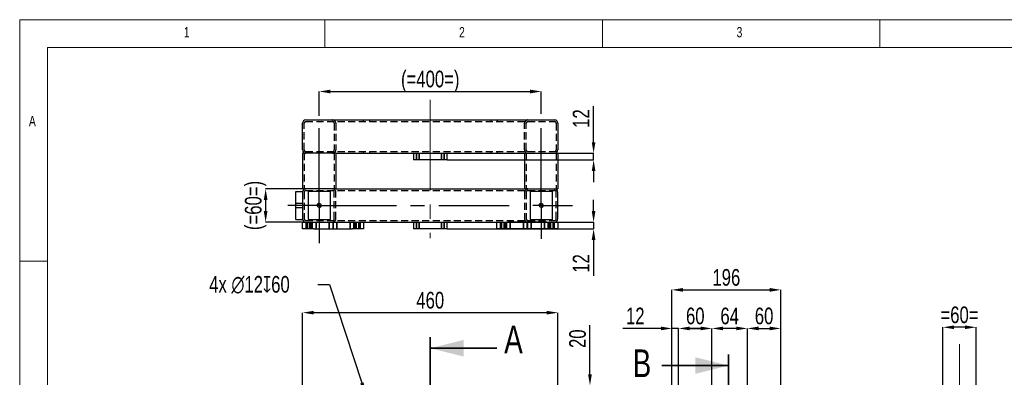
# Model space of a CAD drawing. Header units: millimetres. Extents: x 5 to 415, y 5 to 345.
# Tile 6 of 11: x 5 to 182, y 228 to 292. Entities that reach past the tile are written whole.
import ezdxf

# ---------------------------------------------------------------- set-up
doc = ezdxf.new("R2010")
doc.units = ezdxf.units.MM
doc.header["$PDSIZE"] = -1
doc.linetypes.add('CENTERX2', pattern=[20.32, 12.7, -2.54, 2.54, -2.54])
doc.linetypes.add('HIDDEN', pattern=[1.905, 1.27, -0.635])
for name, color, linetype in [('COTES', 1, 'Continuous'), ('NOTES', 6, 'Continuous'), ('TRAIT-FINS', 9, 'Continuous'), ('TRAIT-MIXTES', 3, 'CENTERX2'), ('TRAIT-TIRET', 2, 'HIDDEN')]:
    doc.layers.add(name, color=color, linetype=linetype)
doc.layers.add('TRAIT-FORT', color=4, linetype='Continuous', lineweight=25)
doc.styles.add('SLDTEXTSTYLE0', font='TXT', dxfattribs={"width": 0.75})
doc.dimstyles.new('SLDDIMSTYLE0', dxfattribs={"dimtxt": 3, "dimasz": 2, "dimexe": 0, "dimexo": 0.0625, "dimgap": 0.75, "dimtad": 1, "dimdec": 0, "dimlfac": 10, "dimrnd": 1e-09, "dimzin": 12, "dimdsep": 46, "dimtxsty": 'SLDTEXTSTYLE0', "dimsah": 1, "dimcen": 0.09, "dimadec": 0, "dimazin": 3, "dimtfac": 1, "dimtdec": 0, "dimtofl": 0, "dimtmove": 0, "dimatfit": 3, "dimfxl": 1, "dimfrac": 2, "dimtolj": 1, "dimtzin": 12, "dimarcsym": 0})
doc.dimstyles.new('SLDDIMSTYLE1', dxfattribs={"dimtxt": 3, "dimasz": 2, "dimexe": 0, "dimexo": 0.0625, "dimgap": 0.75, "dimtad": 1, "dimdec": 0, "dimlfac": 10, "dimrnd": 1e-09, "dimzin": 12, "dimdsep": 46, "dimtxsty": 'SLDTEXTSTYLE0', "dimsah": 1, "dimcen": 0.09, "dimadec": 0, "dimazin": 3, "dimtfac": 1, "dimtdec": 0, "dimtmove": 0, "dimatfit": 0, "dimfxl": 1, "dimfrac": 2, "dimtolj": 1, "dimtzin": 12, "dimarcsym": 0})
doc.dimstyles.new('SLDDIMSTYLE2', dxfattribs={"dimtxt": 3, "dimasz": 2, "dimexe": 0, "dimexo": 0.0625, "dimgap": 0.75, "dimtad": 0, "dimtih": 1, "dimtoh": 1, "dimdec": 0, "dimlfac": 10, "dimrnd": 1e-09, "dimzin": 12, "dimdsep": 46, "dimtxsty": 'SLDTEXTSTYLE0', "dimblk1": 'NONE', "dimsah": 1, "dimcen": 0, "dimadec": 0, "dimazin": 3, "dimtfac": 1, "dimtdec": 0, "dimtmove": 0, "dimatfit": 3, "dimldrblk": 'NONE', "dimfxl": 1, "dimfrac": 2, "dimtolj": 1, "dimtzin": 12, "dimarcsym": 0})

# ---------------------------------------------------------------- blocks, each defined once
blk = doc.blocks.new('_D_1')
at = {"layer": 'COTES', "color": 0, "lineweight": -2, "transparency": 16777216}
for p, q in [((107.75, 228.11), (107.75, 236.98)), ((102.03, 226.11), (107.75, 226.11)), ((107.75, 224.11), (107.75, 226.11)), ((92.33, 224.11), (107.75, 224.11)), ((107.75, 222.11), (107.75, 220.11))]:
    blk.add_line(p, q, dxfattribs=at)
at = {"layer": 'COTES', "color": 0, "transparency": 16777216}
for points in [[(107.42, 228.11), (108.08, 228.11), (107.75, 226.11)], [(107.42, 222.11), (108.08, 222.11), (107.75, 224.11)]]:
    blk.add_solid(points, dxfattribs=at)
at = {"layer": 'Defpoints', "color": 0, "transparency": 16777216}
for p in [(101.97, 226.11), (107.75, 226.11), (92.27, 224.11)]:
    blk.add_point(p, dxfattribs=at)
at = {"layer": 'COTES', "color": 0, "transparency": 16777216, "insert": (104, 234.54), "char_height": 3, "attachment_point": 2, "rotation": 90, "style": 'SLDTEXTSTYLE0'}
blk.add_mtext('\\A1;20', dxfattribs=at)
blk = doc.blocks.new('_D_6')
at = {"layer": 'COTES', "color": 0, "lineweight": -2, "transparency": 16777216}
for p, q in [((55.97, 226.17), (55.97, 239.23)), ((99.97, 239.23), (57.97, 239.23)), ((101.97, 226.17), (101.97, 239.23))]:
    blk.add_line(p, q, dxfattribs=at)
at = {"layer": 'COTES', "color": 0, "transparency": 16777216}
for points in [[(57.97, 239.56), (57.97, 238.9), (55.97, 239.23)], [(99.97, 239.56), (99.97, 238.9), (101.97, 239.23)]]:
    blk.add_solid(points, dxfattribs=at)
at = {"layer": 'Defpoints', "color": 0, "transparency": 16777216}
for p in [(55.97, 239.23), (55.97, 226.11), (101.97, 226.11)]:
    blk.add_point(p, dxfattribs=at)
at = {"layer": 'COTES', "color": 0, "transparency": 16777216, "insert": (78.97, 242.98), "char_height": 3, "attachment_point": 2, "style": 'SLDTEXTSTYLE0'}
blk.add_mtext('\\A1;460', dxfattribs=at)
blk = doc.blocks.new('_D_8')
at = {"layer": 'COTES', "color": 0, "lineweight": -2, "transparency": 16777216}
for p, q in [((58.71, 244.3), (60.79, 244.3)), ((60.79, 244.3), (66.65, 226.58)), ((67.66, 223.54), (67.28, 224.68))]:
    blk.add_line(p, q, dxfattribs=at)
at = {"layer": 'COTES', "color": 0, "transparency": 16777216}
blk.add_solid([(66.97, 226.68), (66.34, 226.47), (67.28, 224.68)], dxfattribs=at)
at = {"layer": 'Defpoints', "color": 0, "transparency": 16777216}
for p in [(67.28, 224.68), (67.66, 223.54)]:
    blk.add_point(p, dxfattribs=at)
at = {"layer": 'COTES', "color": 0, "transparency": 16777216, "insert": (39.14, 245.84), "char_height": 3, "attachment_point": 1, "style": 'SLDTEXTSTYLE0'}
blk.add_mtext('\\A1;4x ∅12{\\fGDT;x}60', dxfattribs=at)
blk = doc.blocks.new('_None')
blk = doc.blocks.new('_D_9')
at = {"layer": 'COTES', "color": 0, "lineweight": -2, "transparency": 16777216}
for p, q in [((122.52, 224.17), (122.52, 243.34)), ((124.52, 243.34), (140.12, 243.34)), ((142.12, 225.57), (142.12, 243.34))]:
    blk.add_line(p, q, dxfattribs=at)
at = {"layer": 'COTES', "color": 0, "transparency": 16777216}
for points in [[(124.52, 243.67), (124.52, 243), (122.52, 243.34)], [(140.12, 243.67), (140.12, 243), (142.12, 243.34)]]:
    blk.add_solid(points, dxfattribs=at)
at = {"layer": 'Defpoints', "color": 0, "transparency": 16777216}
for p in [(142.12, 243.34), (142.12, 225.51), (122.52, 224.11)]:
    blk.add_point(p, dxfattribs=at)
at = {"layer": 'COTES', "color": 0, "transparency": 16777216, "insert": (132.32, 247.09), "char_height": 3, "attachment_point": 2, "style": 'SLDTEXTSTYLE0'}
blk.add_mtext('\\A1;196', dxfattribs=at)
blk = doc.blocks.new('_D_10')
at = {"layer": 'COTES', "color": 0, "lineweight": -2, "transparency": 16777216}
for p, q in [((136.12, 226.17), (136.12, 236.39)), ((138.12, 236.39), (140.12, 236.39)), ((142.12, 225.57), (142.12, 236.39))]:
    blk.add_line(p, q, dxfattribs=at)
at = {"layer": 'COTES', "color": 0, "transparency": 16777216}
for points in [[(138.12, 236.72), (138.12, 236.06), (136.12, 236.39)], [(140.12, 236.72), (140.12, 236.06), (142.12, 236.39)]]:
    blk.add_solid(points, dxfattribs=at)
at = {"layer": 'Defpoints', "color": 0, "transparency": 16777216}
for p in [(142.12, 236.39), (136.12, 226.11), (142.12, 225.51)]:
    blk.add_point(p, dxfattribs=at)
at = {"layer": 'COTES', "color": 0, "transparency": 16777216, "insert": (139.12, 240.14), "char_height": 3, "attachment_point": 2, "style": 'SLDTEXTSTYLE0'}
blk.add_mtext('\\A1;60', dxfattribs=at)
blk = doc.blocks.new('_D_11')
at = {"layer": 'COTES', "color": 0, "lineweight": -2, "transparency": 16777216}
for p, q in [((129.72, 226.17), (129.72, 236.39)), ((134.12, 236.39), (131.72, 236.39)), ((136.12, 226.17), (136.12, 236.39))]:
    blk.add_line(p, q, dxfattribs=at)
at = {"layer": 'COTES', "color": 0, "transparency": 16777216}
for points in [[(131.72, 236.72), (131.72, 236.06), (129.72, 236.39)], [(134.12, 236.72), (134.12, 236.06), (136.12, 236.39)]]:
    blk.add_solid(points, dxfattribs=at)
at = {"layer": 'Defpoints', "color": 0, "transparency": 16777216}
for p in [(129.72, 236.39), (129.72, 226.11), (136.12, 226.11)]:
    blk.add_point(p, dxfattribs=at)
at = {"layer": 'COTES', "color": 0, "transparency": 16777216, "insert": (132.92, 240.14), "char_height": 3, "attachment_point": 2, "style": 'SLDTEXTSTYLE0'}
blk.add_mtext('\\A1;64', dxfattribs=at)
blk = doc.blocks.new('_D_12')
at = {"layer": 'COTES', "color": 0, "lineweight": -2, "transparency": 16777216}
for p, q in [((123.72, 226.17), (123.72, 236.39)), ((127.72, 236.39), (125.72, 236.39)), ((129.72, 226.17), (129.72, 236.39))]:
    blk.add_line(p, q, dxfattribs=at)
at = {"layer": 'COTES', "color": 0, "transparency": 16777216}
for points in [[(125.72, 236.72), (125.72, 236.06), (123.72, 236.39)], [(127.72, 236.72), (127.72, 236.06), (129.72, 236.39)]]:
    blk.add_solid(points, dxfattribs=at)
at = {"layer": 'Defpoints', "color": 0, "transparency": 16777216}
for p in [(123.72, 236.39), (123.72, 226.11), (129.72, 226.11)]:
    blk.add_point(p, dxfattribs=at)
at = {"layer": 'COTES', "color": 0, "transparency": 16777216, "insert": (126.72, 240.14), "char_height": 3, "attachment_point": 2, "style": 'SLDTEXTSTYLE0'}
blk.add_mtext('\\A1;60', dxfattribs=at)
blk = doc.blocks.new('_D_13')
at = {"layer": 'COTES', "color": 0, "lineweight": -2, "transparency": 16777216}
for p, q in [((120.52, 236.39), (113.66, 236.39)), ((122.52, 226.17), (122.52, 236.39)), ((123.72, 236.39), (122.52, 236.39)), ((123.72, 226.17), (123.72, 236.39)), ((125.72, 236.39), (127.72, 236.39))]:
    blk.add_line(p, q, dxfattribs=at)
at = {"layer": 'COTES', "color": 0, "transparency": 16777216}
for points in [[(120.52, 236.72), (120.52, 236.06), (122.52, 236.39)], [(125.72, 236.72), (125.72, 236.06), (123.72, 236.39)]]:
    blk.add_solid(points, dxfattribs=at)
at = {"layer": 'Defpoints', "color": 0, "transparency": 16777216}
for p in [(123.72, 236.39), (122.52, 226.11), (123.72, 226.11)]:
    blk.add_point(p, dxfattribs=at)
at = {"layer": 'COTES', "color": 0, "transparency": 16777216, "insert": (115.91, 240.14), "char_height": 3, "attachment_point": 2, "style": 'SLDTEXTSTYLE0'}
blk.add_mtext('\\A1;12', dxfattribs=at)
blk = doc.blocks.new('_D_20')
at = {"layer": 'COTES', "color": 0, "lineweight": -2, "transparency": 16777216}
for p, q in [((58.97, 274.66), (58.97, 279.07)), ((60.97, 279.07), (96.97, 279.07)), ((98.97, 275.04), (98.97, 279.07))]:
    blk.add_line(p, q, dxfattribs=at)
at = {"layer": 'COTES', "color": 0, "transparency": 16777216}
for points in [[(60.97, 279.4), (60.97, 278.73), (58.97, 279.07)], [(96.97, 279.4), (96.97, 278.73), (98.97, 279.07)]]:
    blk.add_solid(points, dxfattribs=at)
at = {"layer": 'Defpoints', "color": 0, "transparency": 16777216}
for p in [(98.97, 279.07), (98.97, 274.98), (58.97, 274.6)]:
    blk.add_point(p, dxfattribs=at)
at = {"layer": 'COTES', "color": 0, "transparency": 16777216, "insert": (78.97, 282.82), "char_height": 3, "attachment_point": 2, "style": 'SLDTEXTSTYLE0'}
blk.add_mtext('\\A1;(=400=)', dxfattribs=at)
blk = doc.blocks.new('_D_21')
at = {"layer": 'COTES', "color": 0, "lineweight": -2, "transparency": 16777216}
for p, q in [((55.91, 261.54), (49.31, 261.54)), ((49.31, 259.54), (49.31, 257.54)), ((55.91, 255.54), (49.31, 255.54))]:
    blk.add_line(p, q, dxfattribs=at)
at = {"layer": 'COTES', "color": 0, "transparency": 16777216}
for points in [[(48.98, 259.54), (49.65, 259.54), (49.31, 261.54)], [(48.98, 257.54), (49.65, 257.54), (49.31, 255.54)]]:
    blk.add_solid(points, dxfattribs=at)
at = {"layer": 'Defpoints', "color": 0, "transparency": 16777216}
for p in [(55.97, 261.54), (49.31, 255.54), (55.97, 255.54)]:
    blk.add_point(p, dxfattribs=at)
at = {"layer": 'COTES', "color": 0, "transparency": 16777216, "insert": (45.56, 258.54), "char_height": 3, "attachment_point": 2, "rotation": 90, "style": 'SLDTEXTSTYLE0'}
blk.add_mtext('\\A1;(=60=)', dxfattribs=at)
blk = doc.blocks.new('_D_22')
at = {"layer": 'COTES', "color": 0, "lineweight": -2, "transparency": 16777216}
for p, q in [((108.4, 269.94), (108.4, 276.44)), ((82.03, 267.94), (108.4, 267.94)), ((108.4, 266.74), (108.4, 267.94)), ((82.03, 266.74), (108.4, 266.74)), ((108.4, 264.74), (108.4, 262.74))]:
    blk.add_line(p, q, dxfattribs=at)
at = {"layer": 'COTES', "color": 0, "transparency": 16777216}
for points in [[(108.07, 269.94), (108.73, 269.94), (108.4, 267.94)], [(108.07, 264.74), (108.73, 264.74), (108.4, 266.74)]]:
    blk.add_solid(points, dxfattribs=at)
at = {"layer": 'Defpoints', "color": 0, "transparency": 16777216}
for p in [(81.97, 267.94), (81.97, 266.74), (108.4, 266.74)]:
    blk.add_point(p, dxfattribs=at)
at = {"layer": 'COTES', "color": 0, "transparency": 16777216, "insert": (104.65, 274.19), "char_height": 3, "attachment_point": 2, "rotation": 90, "style": 'SLDTEXTSTYLE0'}
blk.add_mtext('\\A1;12', dxfattribs=at)
blk = doc.blocks.new('_D_23')
at = {"layer": 'COTES', "color": 0, "lineweight": -2, "transparency": 16777216}
for p, q in [((108.4, 257.54), (108.4, 259.54)), ((82.03, 255.54), (108.4, 255.54)), ((108.4, 255.54), (108.4, 254.34)), ((82.03, 254.34), (108.4, 254.34)), ((108.4, 252.34), (108.4, 245.84))]:
    blk.add_line(p, q, dxfattribs=at)
at = {"layer": 'COTES', "color": 0, "transparency": 16777216}
for points in [[(108.07, 257.54), (108.73, 257.54), (108.4, 255.54)], [(108.07, 252.34), (108.73, 252.34), (108.4, 254.34)]]:
    blk.add_solid(points, dxfattribs=at)
at = {"layer": 'Defpoints', "color": 0, "transparency": 16777216}
for p in [(81.97, 255.54), (81.97, 254.34), (108.4, 254.34)]:
    blk.add_point(p, dxfattribs=at)
at = {"layer": 'COTES', "color": 0, "transparency": 16777216, "insert": (104.65, 248.09), "char_height": 3, "attachment_point": 2, "rotation": 90, "style": 'SLDTEXTSTYLE0'}
blk.add_mtext('\\A1;12', dxfattribs=at)
blk = doc.blocks.new('SW_CENTERMARKSYMBOL_6')
at = {"layer": 'TRAIT-MIXTES', "color": 0}
for p, q in [((0, 1.2), (0, 16.44)), ((-1.2, 0), (-1.54, 0)), ((0, 0), (-1.2, 0)), ((0, 0), (0, 1.2)), ((0, 0), (0, -1.2)), ((0, 0), (1.2, 0)), ((1.2, 0), (5.65, 0)), ((0, -1.2), (0, -6.02))]:
    blk.add_line(p, q, dxfattribs=at)
blk = doc.blocks.new('SW_CENTERMARKSYMBOL_7')
at = {"layer": 'TRAIT-MIXTES', "color": 0}
for p, q in [((0, 1.2), (0, 16.06)), ((-1.2, 0), (-5.66, 0)), ((0, 0), (-1.2, 0)), ((0, 0), (0, 1.2)), ((0, 0), (0, -1.2)), ((0, 0), (1.2, 0)), ((1.2, 0), (36.5, 0)), ((0, -1.2), (0, -6.77))]:
    blk.add_line(p, q, dxfattribs=at)
blk = doc.blocks.new('_D_61')
at = {"layer": 'COTES', "color": 0, "lineweight": -2, "transparency": 16777216}
for p, q in [((171.33, 226.17), (171.33, 236.6)), ((175.33, 236.6), (173.33, 236.6)), ((177.33, 226.17), (177.33, 236.6))]:
    blk.add_line(p, q, dxfattribs=at)
at = {"layer": 'COTES', "color": 0, "transparency": 16777216}
for points in [[(173.33, 236.93), (173.33, 236.27), (171.33, 236.6)], [(175.33, 236.93), (175.33, 236.27), (177.33, 236.6)]]:
    blk.add_solid(points, dxfattribs=at)
at = {"layer": 'Defpoints', "color": 0, "transparency": 16777216}
for p in [(171.33, 236.6), (171.33, 226.11), (177.33, 226.11)]:
    blk.add_point(p, dxfattribs=at)
at = {"layer": 'COTES', "color": 0, "transparency": 16777216, "insert": (174.33, 240.35), "char_height": 3, "attachment_point": 2, "style": 'SLDTEXTSTYLE0'}
blk.add_mtext('\\A1;=60=', dxfattribs=at)

msp = doc.modelspace()

# ---------------------------------------------------------------- linework, layer by layer
at = {"lineweight": 18}
for p, q in [((415, 292), (5, 292)), ((5, 292), (5, 5)), ((60, 287), (60, 292)), ((110, 292), (110, 287)), ((160, 287), (160, 292)), ((410, 287), (10, 287)), ((10, 287), (10, 10)), ((10, 248.5), (5, 248.5))]:
    msp.add_line(p, q, dxfattribs=at)
at = {"lineweight": 35}
for p, q in [((78.971, 234.82), (78.971, 107.067)), ((90.971, 232.82), (78.971, 232.82)), ((132.709, 231.705), (132.709, 98.207)), ((120.709, 229.705), (132.709, 229.705))]:
    msp.add_line(p, q, dxfattribs=at)
for points in [[(78.971, 232.82), (84.971, 231.32), (84.971, 234.32)], [(132.709, 229.705), (126.709, 231.205), (126.709, 228.205)]]:
    msp.add_solid(points, dxfattribs=at)
at = {"layer": 'TRAIT-FINS', "lineweight": 18}
for p, q in [((76.421, 266.739), (76.421, 267.939)), ((77.021, 267.939), (76.421, 267.939)), ((76.421, 266.739), (76.421, 267.939)), ((77.021, 267.939), (76.421, 267.939)), ((77.021, 266.739), (77.021, 267.939)), ((77.021, 266.739), (77.021, 267.939)), ((80.921, 266.739), (80.921, 267.939)), ((81.521, 267.939), (80.921, 267.939)), ((80.921, 266.739), (80.921, 267.939)), ((81.521, 267.939), (80.921, 267.939)), ((81.521, 266.739), (81.521, 267.939)), ((81.521, 266.739), (81.521, 267.939)), ((54.771, 258.939), (55.971, 258.939)), ((54.771, 258.939), (55.971, 258.939)), ((54.771, 258.139), (55.971, 258.139)), ((54.771, 258.139), (55.971, 258.139)), ((55.971, 258.139), (55.971, 258.939)), ((55.971, 258.139), (55.971, 258.939)), ((56.562, 254.339), (56.562, 255.539)), ((56.777, 254.339), (56.777, 255.539)), ((57.362, 254.339), (57.362, 255.539)), ((57.577, 254.339), (57.577, 255.539)), ((57.657, 254.339), (57.657, 255.539)), ((58.457, 254.339), (58.457, 255.539)), ((60.712, 254.339), (60.712, 255.539)), ((61.43, 254.339), (61.43, 255.539)), ((61.512, 254.339), (61.512, 255.539)), ((62.23, 254.339), (62.23, 255.539)), ((64.485, 254.339), (64.485, 255.539)), ((65.285, 254.339), (65.285, 255.539)), ((65.365, 254.339), (65.365, 255.539)), ((65.581, 254.339), (65.581, 255.539)), ((66.165, 254.339), (66.165, 255.539)), ((66.381, 254.339), (66.381, 255.539)), ((76.421, 254.339), (76.421, 255.539)), ((77.021, 255.539), (76.421, 255.539)), ((76.421, 254.339), (76.421, 255.539)), ((77.021, 255.539), (76.421, 255.539)), ((77.021, 254.339), (77.021, 255.539)), ((77.021, 254.339), (77.021, 255.539)), ((80.921, 254.339), (80.921, 255.539)), ((81.521, 255.539), (80.921, 255.539)), ((80.921, 254.339), (80.921, 255.539)), ((81.521, 255.539), (80.921, 255.539)), ((81.521, 254.339), (81.521, 255.539)), ((81.521, 254.339), (81.521, 255.539)), ((91.562, 254.339), (91.562, 255.539)), ((91.777, 254.339), (91.777, 255.539)), ((92.362, 254.339), (92.362, 255.539)), ((92.577, 254.339), (92.577, 255.539)), ((92.657, 254.339), (92.657, 255.539)), ((93.457, 254.339), (93.457, 255.539)), ((95.712, 254.339), (95.712, 255.539)), ((96.43, 254.339), (96.43, 255.539)), ((96.512, 254.339), (96.512, 255.539)), ((97.23, 254.339), (97.23, 255.539)), ((99.485, 254.339), (99.485, 255.539)), ((100.285, 254.339), (100.285, 255.539)), ((100.365, 254.339), (100.365, 255.539)), ((100.581, 254.339), (100.581, 255.539)), ((101.165, 254.339), (101.165, 255.539)), ((101.381, 254.339), (101.381, 255.539))]:
    msp.add_line(p, q, dxfattribs=at)
for centre in [(58.971, 258.539), (98.971, 258.539)]:
    msp.add_arc(centre, 0.4, 255, 195, dxfattribs=at)
at = {"layer": 'TRAIT-FORT', "lineweight": 25}
for p, q in [((55.971, 268.539), (55.971, 273.339)), ((56.571, 273.939), (101.371, 273.939)), ((101.971, 273.339), (101.971, 268.539)), ((55.971, 267.939), (55.971, 261.539)), ((56.571, 267.939), (55.971, 267.939)), ((61.371, 267.939), (56.571, 267.939)), ((61.971, 267.939), (61.371, 267.939)), ((61.971, 267.939), (95.971, 267.939)), ((61.971, 267.939), (61.971, 261.539)), ((75.971, 267.939), (75.971, 266.739)), ((81.971, 267.939), (81.971, 266.739)), ((95.971, 267.939), (95.971, 261.539)), ((95.971, 267.939), (96.571, 267.939)), ((96.571, 267.939), (101.371, 267.939)), ((101.371, 267.939), (101.971, 267.939)), ((101.971, 267.939), (101.971, 261.539)), ((81.971, 266.739), (75.971, 266.739)), ((54.771, 256.039), (54.771, 261.039)), ((54.771, 261.039), (55.971, 261.039)), ((56.571, 261.539), (55.971, 261.539)), ((55.971, 260.939), (55.971, 256.139)), ((61.371, 261.539), (56.571, 261.539)), ((60.971, 261.039), (56.971, 261.039)), ((56.971, 261.039), (56.971, 256.039)), ((60.971, 256.039), (60.971, 261.039)), ((61.971, 261.539), (61.371, 261.539)), ((61.971, 261.539), (95.971, 261.539)), ((95.971, 261.539), (96.571, 261.539)), ((96.571, 261.539), (101.371, 261.539)), ((100.971, 261.039), (96.971, 261.039)), ((96.971, 261.039), (96.971, 256.039)), ((100.971, 256.039), (100.971, 261.039)), ((101.371, 261.539), (101.971, 261.539)), ((101.971, 256.139), (101.971, 260.939)), ((54.771, 256.039), (55.971, 256.039)), ((55.971, 254.339), (55.971, 255.539)), ((55.971, 255.539), (57.971, 255.539)), ((56.971, 256.039), (60.971, 256.039)), ((57.971, 255.539), (64.971, 255.539)), ((64.971, 255.539), (66.399, 255.539)), ((66.399, 255.539), (91.543, 255.539)), ((66.971, 255.539), (66.971, 254.339)), ((75.971, 255.539), (75.971, 254.339)), ((81.971, 255.539), (81.971, 254.339)), ((90.971, 254.339), (90.971, 255.539)), ((91.543, 255.539), (92.971, 255.539)), ((99.971, 255.539), (92.971, 255.539)), ((96.971, 256.039), (100.971, 256.039)), ((99.971, 255.539), (101.971, 255.539)), ((101.971, 255.539), (101.971, 254.339)), ((57.971, 254.339), (55.971, 254.339)), ((57.971, 254.339), (64.971, 254.339)), ((66.971, 254.339), (64.971, 254.339)), ((81.971, 254.339), (75.971, 254.339)), ((92.971, 254.339), (90.971, 254.339)), ((99.971, 254.339), (92.971, 254.339)), ((101.971, 254.339), (99.971, 254.339))]:
    msp.add_line(p, q, dxfattribs=at)
for centre in [(58.971, 258.539), (98.971, 258.539)]:
    msp.add_circle(centre, 0.34, dxfattribs=at)
for centre, start, end in [((56.571, 273.339), 90, 180), ((101.371, 273.339), 0, 90), ((56.571, 268.539), 180, 270), ((101.371, 268.539), 270, 0), ((56.571, 260.939), 90, 180), ((101.371, 260.939), 0, 90), ((56.571, 256.139), 180, 270), ((101.371, 256.139), 270, 0)]:
    msp.add_arc(centre, 0.6, start, end, dxfattribs=at)
at = {"layer": 'TRAIT-MIXTES', "lineweight": 18}
for p, q in [((78.971, 273.939), (78.971, 277.56)), ((78.971, 273.939), (78.971, 252.642)), ((174.326, 226.111), (174.326, 233.587))]:
    msp.add_line(p, q, dxfattribs=at)
at = {"layer": 'TRAIT-TIRET'}
for p, q in [((56.271, 268.539), (56.271, 273.339)), ((56.571, 273.639), (101.371, 273.639)), ((61.671, 273.339), (61.671, 268.539)), ((61.971, 273.339), (61.971, 268.539)), ((66.871, 273.939), (66.871, 273.639)), ((68.071, 273.639), (68.071, 273.939)), ((89.871, 273.939), (89.871, 273.639)), ((91.071, 273.639), (91.071, 273.939)), ((95.971, 268.539), (95.971, 273.339)), ((96.271, 268.539), (96.271, 273.339)), ((101.671, 273.339), (101.671, 268.539)), ((56.271, 267.939), (56.271, 261.539)), ((56.571, 268.239), (101.371, 268.239)), ((61.671, 267.939), (61.671, 261.539)), ((66.871, 268.239), (66.871, 267.939)), ((68.071, 267.939), (68.071, 268.239)), ((76.471, 267.939), (76.471, 266.739)), ((76.971, 266.739), (76.971, 267.939)), ((80.971, 267.939), (80.971, 266.739)), ((81.471, 266.739), (81.471, 267.939)), ((89.871, 268.239), (89.871, 267.939)), ((91.071, 267.939), (91.071, 268.239)), ((96.271, 267.939), (96.271, 261.539)), ((101.671, 267.939), (101.671, 261.539)), ((55.971, 260.939), (55.971, 261.039)), ((56.271, 260.939), (56.271, 256.139)), ((56.571, 261.239), (101.371, 261.239)), ((61.671, 256.139), (61.671, 260.939)), ((61.971, 256.139), (61.971, 260.939)), ((95.971, 260.939), (95.971, 256.139)), ((96.271, 260.939), (96.271, 256.139)), ((101.671, 256.139), (101.671, 260.939)), ((55.971, 258.879), (54.771, 258.879)), ((54.771, 258.199), (55.971, 258.199)), ((55.971, 256.039), (55.971, 256.139)), ((56.571, 255.839), (101.371, 255.839)), ((56.622, 255.539), (56.622, 254.339)), ((56.837, 255.539), (56.837, 254.339)), ((57.302, 254.339), (57.302, 255.539)), ((57.517, 254.339), (57.517, 255.539)), ((57.717, 255.539), (57.717, 254.339)), ((58.397, 254.339), (58.397, 255.539)), ((60.772, 255.539), (60.772, 254.339)), ((61.452, 254.339), (61.452, 255.539)), ((61.49, 255.539), (61.49, 254.339)), ((62.17, 254.339), (62.17, 255.539)), ((64.545, 255.539), (64.545, 254.339)), ((65.225, 254.339), (65.225, 255.539)), ((65.425, 255.539), (65.425, 254.339)), ((65.641, 255.539), (65.641, 254.339)), ((66.105, 254.339), (66.105, 255.539)), ((66.321, 254.339), (66.321, 255.539)), ((76.471, 255.539), (76.471, 254.339)), ((76.971, 254.339), (76.971, 255.539)), ((80.971, 255.539), (80.971, 254.339)), ((81.471, 254.339), (81.471, 255.539)), ((91.622, 255.539), (91.622, 254.339)), ((91.837, 255.539), (91.837, 254.339)), ((92.302, 254.339), (92.302, 255.539)), ((92.517, 254.339), (92.517, 255.539)), ((92.717, 255.539), (92.717, 254.339)), ((93.397, 254.339), (93.397, 255.539)), ((95.772, 255.539), (95.772, 254.339)), ((96.452, 254.339), (96.452, 255.539)), ((96.49, 255.539), (96.49, 254.339)), ((97.17, 254.339), (97.17, 255.539)), ((99.545, 255.539), (99.545, 254.339)), ((100.225, 254.339), (100.225, 255.539)), ((100.425, 255.539), (100.425, 254.339)), ((100.641, 255.539), (100.641, 254.339)), ((101.105, 254.339), (101.105, 255.539)), ((101.321, 254.339), (101.321, 255.539))]:
    msp.add_line(p, q, dxfattribs=at)
for centre, radius, start, end in [((56.571, 273.339), 0.3, 90, 180), ((61.371, 273.339), 0.6, 0, 90), ((61.371, 273.339), 0.3, 0, 90), ((96.571, 273.339), 0.6, 90, 180), ((96.571, 273.339), 0.3, 90, 180), ((101.371, 273.339), 0.3, 0, 90), ((56.571, 268.539), 0.3, 180, 270), ((61.371, 268.539), 0.6, 270, 0), ((61.371, 268.539), 0.3, 270, 0), ((96.571, 268.539), 0.6, 180, 270), ((96.571, 268.539), 0.3, 180, 270), ((101.371, 268.539), 0.3, 270, 0), ((56.571, 260.939), 0.3, 90, 180), ((61.371, 260.939), 0.6, 0, 90), ((61.371, 260.939), 0.3, 0, 90), ((96.571, 260.939), 0.6, 90, 180), ((96.571, 260.939), 0.3, 90, 180), ((101.371, 260.939), 0.3, 0, 90), ((56.571, 256.139), 0.3, 180, 270), ((61.371, 256.139), 0.6, 270, 0), ((61.371, 256.139), 0.3, 270, 0), ((96.571, 256.139), 0.6, 180, 270), ((96.571, 256.139), 0.3, 180, 270), ((101.371, 256.139), 0.3, 270, 0)]:
    msp.add_arc(centre, radius, start, end, dxfattribs=at)

# ---------------------------------------------------------------- block references
at = {"layer": 'TRAIT-MIXTES'}
for name, p in [('SW_CENTERMARKSYMBOL_6', (98.971, 258.539)), ('SW_CENTERMARKSYMBOL_7', (58.971, 258.539))]:
    msp.add_blockref(name, p, dxfattribs=at)

# ---------------------------------------------------------------- texts
at = {"char_height": 5, "attachment_point": 1, "style": 'SLDTEXTSTYLE0'}
for s, insert in [('A', (92.293, 236.891)), ('B', (115.441, 232.615))]:
    msp.add_mtext(s, dxfattribs=dict(at, insert=insert))
at = {"layer": 'NOTES', "char_height": 1.852, "attachment_point": 1, "style": 'SLDTEXTSTYLE0'}
for s, insert in [('1', (34.583, 290.668)), ('2', (84.167, 290.668)), ('3', (134.167, 290.668)), ('A', (6.667, 274.668))]:
    msp.add_mtext(s, dxfattribs=dict(at, insert=insert))

# ---------------------------------------------------------------- dimensions: what is measured, and where the dimension line sits
at = {"layer": 'COTES'}
for base, p1, p2, text, dimstyle, picture, middle in [((98.971, 279.067), (58.971, 274.599), (98.971, 274.981), '(=<>=)', 'SLDDIMSTYLE0', '_D_20', (78.971, 279.067)), ((171.326, 236.6), (177.326, 226.111), (171.326, 226.111), '=<>=', 'SLDDIMSTYLE1', '_D_61', (174.326, 236.6))]:
    dim = msp.add_linear_dim(base=base, p1=p1, p2=p2, text=text, dimstyle=dimstyle, dxfattribs=at)
    dim.commit()
    dim.dimension.update_dxf_attribs({"geometry": picture, "text_midpoint": middle, "dimtype": 160})
for base, p1, p2, picture, middle in [((108.401, 266.739), (81.971, 267.939), (81.971, 266.739), '_D_22', (108.401, 274.189)), ((108.401, 254.339), (81.971, 255.539), (81.971, 254.339), '_D_23', (108.401, 248.089)), ((107.75, 226.111), (92.271, 224.111), (101.971, 226.111), '_D_1', (107.75, 234.542))]:
    dim = msp.add_linear_dim(base=base, p1=p1, p2=p2, angle=90, dimstyle='SLDDIMSTYLE1', dxfattribs=at)
    dim.commit()
    dim.dimension.update_dxf_attribs({"geometry": picture, "text_midpoint": middle, "dimtype": 160})
dim = msp.add_linear_dim(base=(49.312, 255.539), p1=(55.971, 261.539), p2=(55.971, 255.539), angle=90, text='(=<>=)', dimstyle='SLDDIMSTYLE1', dxfattribs=at)
dim.commit()
dim.dimension.update_dxf_attribs({"geometry": '_D_21', "text_midpoint": (49.312, 258.539), "dimtype": 160})
for base, p1, p2, dimstyle, picture, middle in [((142.12, 243.336), (122.52, 224.111), (142.12, 225.511), 'SLDDIMSTYLE0', '_D_9', (132.32, 243.336)), ((55.971, 239.23), (101.971, 226.111), (55.971, 226.111), 'SLDDIMSTYLE0', '_D_6', (78.971, 239.23)), ((123.72, 236.388), (122.52, 226.111), (123.72, 226.111), 'SLDDIMSTYLE1', '_D_13', (115.914, 236.388)), ((123.72, 236.388), (129.72, 226.111), (123.72, 226.111), 'SLDDIMSTYLE0', '_D_12', (126.72, 236.388)), ((129.72, 236.388), (136.12, 226.111), (129.72, 226.111), 'SLDDIMSTYLE0', '_D_11', (132.92, 236.388)), ((142.12, 236.388), (136.12, 226.111), (142.12, 225.511), 'SLDDIMSTYLE0', '_D_10', (139.12, 236.388))]:
    dim = msp.add_linear_dim(base=base, p1=p1, p2=p2, dimstyle=dimstyle, dxfattribs=at)
    dim.commit()
    dim.dimension.update_dxf_attribs({"geometry": picture, "text_midpoint": middle, "dimtype": 160})
dim = msp.add_diameter_dim_2p(p1=(67.66, 223.541), p2=(67.283, 224.68), text='4x <>{\\fGDT;x}60', dimstyle='SLDDIMSTYLE2', dxfattribs=at)
dim.commit()
dim.dimension.update_dxf_attribs({"geometry": '_D_8', "text_midpoint": (48.547, 244.305), "dimtype": 163})

doc.saveas('drawing.dxf')
